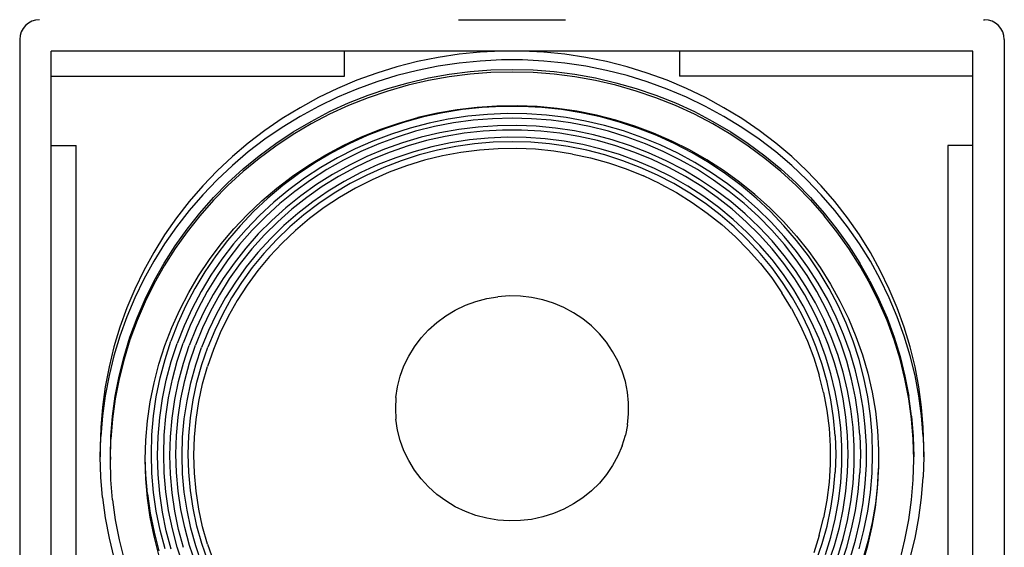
# Model space of a CAD drawing. Extents: x -12 to 2974, y -397 to 1816.
# Tile 2 of 4: x -12 to 458, y 679 to 931. Entities that reach past the tile are written whole.
import ezdxf

# ---------------------------------------------------------------- set-up
doc = ezdxf.new("R2010")
doc.units = 0
doc.layers.add('KF_SWI_115E_FRONT', color=7, linetype='CONTINUOUS')

# ---------------------------------------------------------------- blocks, each defined once
blk = doc.blocks.new('K_F_SWI_115E_FRONT')
at = {"layer": 'KF_SWI_115E_FRONT'}
for p, q in [((-25.5, 0), (-18.5, 0)), ((-18.5, 0), (18.5, 0)), ((18.5, 0), (25.5, 0)), ((225, 0), (225.5, 0)), ((-235, -9.5), (-235, -494.5)), ((235, -9.5), (235, -494.5)), ((220, -15), (-220, -15)), ((-220, -489), (-220, -15)), ((-80, -27), (-80, -15)), ((-35.23, -18.03), (-45.12, -20.01)), ((-25.23, -16.51), (-35.23, -18.03)), ((-15.15, -15.5), (-25.23, -16.51)), ((-5.06, -15), (-15.15, -15.5)), ((5.06, -15), (-5.06, -15)), ((15.18, -15.5), (5.06, -15)), ((25.23, -16.51), (15.18, -15.5)), ((35.26, -18.03), (25.23, -16.51)), ((45.15, -20.01), (35.26, -18.03)), ((80, -15), (80, -27)), ((220, -489), (220, -15)), ((-54.93, -22.5), (-64.57, -25.46)), ((-45.12, -20.01), (-54.93, -22.5)), ((-35.23, -22.22), (-45.12, -24.2)), ((-25.23, -20.7), (-35.23, -22.22)), ((-15.15, -19.73), (-25.23, -20.7)), ((-5.06, -19.22), (-15.15, -19.73)), ((5.06, -19.22), (-5.06, -19.22)), ((15.18, -19.73), (5.06, -19.22)), ((25.23, -20.7), (15.18, -19.73)), ((35.26, -22.22), (25.23, -20.7)), ((45.15, -24.2), (35.26, -22.22)), ((54.93, -22.5), (45.15, -20.01)), ((64.57, -25.46), (54.93, -22.5)), ((-220, -27), (-80, -27)), ((-64.57, -25.46), (-74.03, -28.93)), ((-54.93, -26.69), (-64.57, -29.65)), ((-45.12, -24.2), (-54.93, -26.69)), ((-49.63, -30.07), (-39.86, -27.8)), ((-39.86, -27.8), (-29.99, -26.03)), ((-29.99, -27.29), (-39.86, -29.06)), ((-29.99, -26.03), (-20.03, -24.77)), ((-20.03, -26.03), (-29.99, -27.29)), ((-20.03, -24.77), (-10.04, -24.01)), ((-10.04, -25.27), (-20.03, -26.03)), ((-10.04, -24.01), (0.02, -23.76)), ((0.02, -25.02), (-10.04, -25.27)), ((0.02, -23.76), (10.04, -24.01)), ((10.04, -25.27), (0.02, -25.02)), ((10.04, -24.01), (20.06, -24.77)), ((20.06, -26.03), (10.04, -25.27)), ((20.06, -24.77), (29.99, -26.03)), ((29.99, -27.29), (20.06, -26.03)), ((29.99, -26.03), (39.89, -27.8)), ((39.89, -29.06), (29.99, -27.29)), ((39.89, -27.8), (49.63, -30.07)), ((54.93, -26.69), (45.15, -24.2)), ((64.57, -29.65), (54.93, -26.69)), ((74.06, -28.93), (64.57, -25.46)), ((220, -27), (80, -27)), ((-83.3, -32.84), (-92.34, -37.19)), ((-74.03, -28.93), (-83.3, -32.84)), ((-64.57, -29.65), (-74.03, -33.12)), ((-68.7, -36.02), (-59.25, -32.81)), ((-59.25, -32.81), (-49.63, -30.07)), ((-49.63, -31.33), (-59.25, -34.07)), ((-39.86, -29.06), (-49.63, -31.33)), ((49.63, -31.33), (39.89, -29.06)), ((49.63, -30.07), (59.28, -32.81)), ((59.28, -34.07), (49.63, -31.33)), ((59.28, -32.81), (68.73, -36.02)), ((74.06, -33.12), (64.57, -29.65)), ((83.33, -32.84), (74.06, -28.93)), ((92.37, -37.19), (83.33, -32.84)), ((-92.34, -37.19), (-101.17, -42.01)), ((-83.3, -37.03), (-92.34, -41.38)), ((-74.03, -33.12), (-83.3, -37.03)), ((-77.97, -39.74), (-68.7, -36.02)), ((-68.7, -37.28), (-77.97, -41.01)), ((-59.25, -34.07), (-68.7, -37.28)), ((68.73, -37.28), (59.28, -34.07)), ((68.73, -36.02), (78, -39.74)), ((78, -41.01), (68.73, -37.28)), ((83.33, -37.03), (74.06, -33.12)), ((92.37, -41.38), (83.33, -37.03)), ((101.17, -42.01), (92.37, -37.19)), ((-101.17, -42.01), (-109.71, -47.24)), ((-92.34, -41.38), (-101.17, -46.2)), ((-87.05, -43.91), (-77.97, -39.74)), ((-77.97, -41.01), (-87.05, -45.17)), ((-16.69, -41.89), (-26.21, -42.99)), ((-14.2, -41.95), (-23.63, -42.96)), ((-7.17, -41.26), (-16.69, -41.89)), ((-4.74, -41.44), (-14.2, -41.95)), ((2.41, -41.13), (-7.17, -41.26)), ((4.74, -41.44), (-4.74, -41.44)), ((11.96, -41.51), (2.41, -41.13)), ((14.23, -41.95), (4.74, -41.44)), ((21.48, -42.39), (11.96, -41.51)), ((23.66, -42.96), (14.23, -41.95)), ((78, -39.74), (87.08, -43.91)), ((87.08, -45.17), (78, -41.01)), ((101.17, -46.2), (92.37, -41.38)), ((109.71, -47.24), (101.17, -42.01)), ((-101.17, -46.2), (-109.71, -51.44)), ((-95.87, -48.54), (-87.05, -43.91)), ((-87.05, -45.17), (-95.87, -49.8)), ((-54.08, -49.36), (-44.9, -46.74)), ((-42.25, -46.46), (-51.36, -48.95)), ((-35.6, -44.63), (-44.9, -46.74)), ((-32.99, -44.44), (-42.25, -46.46)), ((-26.21, -42.99), (-35.6, -44.63)), ((-23.63, -42.96), (-32.99, -44.44)), ((-21.1, -46.11), (-30.4, -47.5)), ((-11.74, -45.23), (-21.1, -46.11)), ((-2.35, -44.85), (-11.74, -45.23)), ((7.08, -44.97), (-2.35, -44.85)), ((16.44, -45.6), (7.08, -44.97)), ((25.8, -46.74), (16.44, -45.6)), ((30.94, -43.75), (21.48, -42.39)), ((33.02, -44.44), (23.66, -42.96)), ((35.04, -48.38), (25.8, -46.74)), ((40.3, -45.64), (30.94, -43.75)), ((42.25, -46.46), (33.02, -44.44)), ((49.54, -48), (40.3, -45.64)), ((51.39, -48.95), (42.25, -46.46)), ((87.08, -43.91), (95.87, -48.54)), ((95.87, -49.8), (87.08, -45.17)), ((109.71, -51.44), (101.17, -46.2)), ((-109.71, -47.24), (-117.94, -52.89)), ((-109.71, -51.44), (-117.94, -57.08)), ((-104.41, -53.58), (-95.87, -48.54)), ((-95.87, -49.8), (-104.41, -54.84)), ((-63.09, -52.45), (-54.08, -49.36)), ((-51.36, -48.95), (-60.35, -51.91)), ((-39.61, -49.39), (-48.68, -51.75)), ((-36.99, -51.06), (-46.04, -53.3)), ((-30.4, -47.5), (-39.61, -49.39)), ((-27.85, -49.29), (-36.99, -51.06)), ((-18.61, -48.04), (-27.85, -49.29)), ((-16.15, -51.28), (-25.33, -52.41)), ((-9.32, -47.28), (-18.61, -48.04)), ((-6.92, -50.65), (-16.15, -51.28)), ((0.02, -47.03), (-9.32, -47.28)), ((2.32, -50.52), (-6.92, -50.65)), ((9.35, -47.28), (0.02, -47.03)), ((11.55, -50.9), (2.32, -50.52)), ((18.65, -48.04), (9.35, -47.28)), ((20.76, -51.78), (11.55, -50.9)), ((27.88, -49.29), (18.65, -48.04)), ((37.02, -51.06), (27.88, -49.29)), ((44.18, -50.49), (35.04, -48.38)), ((46.04, -53.3), (37.02, -51.06)), ((53.19, -53.11), (44.18, -50.49)), ((58.65, -50.84), (49.54, -48)), ((60.38, -51.91), (51.39, -48.95)), ((67.57, -54.18), (58.65, -50.84)), ((95.87, -48.54), (104.45, -53.58)), ((104.45, -54.84), (95.87, -49.8)), ((117.97, -52.89), (109.71, -47.24)), ((117.97, -57.08), (109.71, -51.44)), ((-117.94, -52.89), (-125.88, -58.94)), ((-112.7, -59.06), (-104.41, -53.58)), ((-104.41, -54.84), (-112.7, -60.32)), ((-80.52, -60.04), (-71.92, -56.01)), ((-69.14, -55.35), (-77.72, -59.26)), ((-71.92, -56.01), (-63.09, -52.45)), ((-60.35, -51.91), (-69.14, -55.35)), ((-57.6, -54.59), (-66.37, -57.93)), ((-54.89, -56.04), (-63.63, -59.23)), ((-48.68, -51.75), (-57.6, -54.59)), ((-46.04, -53.3), (-54.89, -56.04)), ((-43.39, -56.16), (-52.22, -58.78)), ((-34.41, -54.02), (-43.39, -56.16)), ((-31.85, -55.76), (-40.77, -57.74)), ((-25.33, -52.41), (-34.41, -54.02)), ((-22.81, -54.24), (-31.85, -55.76)), ((-13.73, -53.23), (-22.81, -54.24)), ((-4.55, -52.73), (-13.73, -53.23)), ((-2.25, -56.16), (-11.33, -56.54)), ((4.59, -52.73), (-4.55, -52.73)), ((6.82, -56.29), (-2.25, -56.16)), ((13.73, -53.23), (4.59, -52.73)), ((15.87, -56.92), (6.82, -56.29)), ((22.84, -54.24), (13.73, -53.23)), ((29.9, -53.14), (20.76, -51.78)), ((31.88, -55.76), (22.84, -54.24)), ((38.94, -55.03), (29.9, -53.14)), ((40.8, -57.74), (31.88, -55.76)), ((47.83, -57.39), (38.94, -55.03)), ((54.93, -56.04), (46.04, -53.3)), ((62.05, -56.2), (53.19, -53.11)), ((63.66, -59.23), (54.93, -56.04)), ((69.17, -55.35), (60.38, -51.91)), ((70.69, -59.76), (62.05, -56.2)), ((76.27, -57.96), (67.57, -54.18)), ((77.75, -59.26), (69.17, -55.35)), ((104.45, -53.58), (112.7, -59.06)), ((112.7, -60.32), (104.45, -54.84)), ((125.91, -58.94), (117.97, -52.89)), ((-220, -60.03), (-208, -60.03)), ((-208, -489), (-208, -60.03)), ((-125.88, -58.94), (-133.48, -65.4)), ((-117.94, -57.08), (-125.88, -63.16)), ((-120.65, -64.96), (-112.7, -59.06)), ((-112.7, -60.32), (-120.65, -66.22)), ((-88.91, -64.49), (-80.52, -60.04)), ((-77.72, -59.26), (-86.07, -63.6)), ((-66.37, -57.93), (-74.91, -61.71)), ((-63.63, -59.23), (-72.14, -62.91)), ((-52.22, -58.78), (-60.88, -61.87)), ((-49.57, -60.23), (-58.2, -63.23)), ((-40.77, -57.74), (-49.57, -60.23)), ((-38.19, -60.67), (-46.92, -63.04)), ((-29.33, -58.81), (-38.19, -60.67)), ((-26.84, -60.58), (-35.63, -62.34)), ((-20.35, -57.42), (-29.33, -58.81)), ((-17.92, -59.32), (-26.84, -60.58)), ((-11.33, -56.54), (-20.35, -57.42)), ((-8.97, -58.56), (-17.92, -59.32)), ((0.02, -58.31), (-8.97, -58.56)), ((9, -58.56), (0.02, -58.31)), ((17.95, -59.32), (9, -58.56)), ((24.89, -58.06), (15.87, -56.92)), ((26.84, -60.58), (17.95, -59.32)), ((33.81, -59.66), (24.89, -58.06)), ((35.67, -62.34), (26.84, -60.58)), ((42.6, -61.81), (33.81, -59.66)), ((49.6, -60.23), (40.8, -57.74)), ((56.6, -60.26), (47.83, -57.39)), ((58.2, -63.23), (49.6, -60.23)), ((65.17, -63.57), (56.6, -60.26)), ((72.17, -62.91), (63.66, -59.23)), ((79.13, -63.79), (70.69, -59.76)), ((84.78, -62.22), (76.27, -57.96)), ((86.07, -63.6), (77.75, -59.26)), ((112.7, -59.06), (120.68, -64.96)), ((120.68, -66.22), (112.7, -60.32)), ((125.91, -63.16), (117.97, -57.08)), ((133.51, -65.4), (125.91, -58.94)), ((220, -60.03), (208, -60.03)), ((208, -60.03), (208, -489)), ((-133.48, -65.4), (-140.73, -72.21)), ((-125.88, -63.16), (-133.48, -69.59)), ((-128.31, -71.26), (-120.65, -64.96)), ((-97.01, -69.41), (-88.91, -64.49)), ((-86.07, -63.6), (-94.14, -68.4)), ((-74.91, -61.71), (-83.23, -65.97)), ((-72.14, -62.91), (-80.43, -67.04)), ((-69.36, -65.4), (-77.62, -69.44)), ((-60.88, -61.87), (-69.36, -65.4)), ((-58.2, -63.23), (-66.62, -66.66)), ((-46.92, -63.04), (-55.52, -65.91)), ((-44.33, -64.58), (-52.85, -67.32)), ((-35.63, -62.34), (-44.33, -64.58)), ((-33.18, -65.02), (-41.81, -67.14)), ((-24.41, -63.39), (-33.18, -65.02)), ((-15.59, -62.25), (-24.41, -63.39)), ((-6.67, -61.62), (-15.59, -62.25)), ((2.25, -61.49), (-6.67, -61.62)), ((11.14, -61.87), (2.25, -61.49)), ((20.03, -62.76), (11.14, -61.87)), ((28.83, -64.14), (20.03, -62.76)), ((28.83, -64.14), (37.53, -66.03)), ((44.33, -64.58), (35.67, -62.34)), ((51.27, -64.42), (42.6, -61.81)), ((52.88, -67.32), (44.33, -64.58)), ((59.75, -67.51), (51.27, -64.42)), ((66.65, -66.66), (58.2, -63.23)), ((73.56, -67.35), (65.17, -63.57)), ((80.46, -67.04), (72.17, -62.91)), ((87.33, -68.24), (79.13, -63.79)), ((93, -66.88), (84.78, -62.22)), ((94.17, -68.4), (86.07, -63.6)), ((120.68, -64.96), (128.31, -71.26)), ((133.51, -69.59), (125.91, -63.16)), ((140.76, -72.21), (133.51, -65.4)), ((-133.48, -69.59), (-140.73, -76.4)), ((-120.65, -66.22), (-128.31, -72.53)), ((-104.82, -74.73), (-97.01, -69.41)), ((-94.14, -68.4), (-101.92, -73.63)), ((-83.23, -65.97), (-91.3, -70.63)), ((-80.43, -67.04), (-88.46, -71.61)), ((-77.62, -69.44), (-85.63, -73.88)), ((-66.62, -66.66), (-74.85, -70.57)), ((-63.91, -69.21), (-72.11, -73)), ((-55.52, -65.91), (-63.91, -69.21)), ((-52.85, -67.32), (-61.2, -70.51)), ((-50.32, -69.75), (-58.65, -72.84)), ((-41.81, -67.14), (-50.32, -69.75)), ((37.53, -66.03), (46.1, -68.4)), ((46.1, -68.4), (54.52, -71.23)), ((61.23, -70.51), (52.88, -67.32)), ((68.07, -71.05), (59.75, -67.51)), ((74.88, -70.57), (66.65, -66.66)), ((81.69, -71.61), (73.56, -67.35)), ((88.5, -71.61), (80.46, -67.04)), ((95.24, -73.16), (87.33, -68.24)), ((100.98, -72.02), (93, -66.88)), ((101.96, -73.63), (94.17, -68.4)), ((128.31, -72.53), (120.68, -66.22)), ((140.76, -76.4), (133.51, -69.59)), ((-140.73, -72.21), (-147.6, -79.37)), ((-135.59, -77.91), (-128.31, -71.26)), ((-128.31, -72.53), (-135.59, -79.18)), ((-112.33, -80.44), (-104.82, -74.73)), ((-101.92, -73.63), (-109.43, -79.24)), ((-91.3, -70.63), (-99.06, -75.74)), ((-88.46, -71.61), (-96.22, -76.59)), ((-85.63, -73.88), (-93.38, -78.77)), ((-82.82, -74.89), (-90.54, -79.68)), ((-74.85, -70.57), (-82.82, -74.89)), ((-72.11, -73), (-80.05, -77.22)), ((-69.36, -74.2), (-77.27, -78.29)), ((-61.2, -70.51), (-69.36, -74.2)), ((-58.65, -72.84), (-66.75, -76.4)), ((54.52, -71.23), (62.74, -74.58)), ((69.39, -74.2), (61.23, -70.51)), ((70.75, -78.36), (62.74, -74.58)), ((76.14, -75.05), (68.07, -71.05)), ((77.31, -78.29), (69.39, -74.2)), ((82.85, -74.89), (74.88, -70.57)), ((83.96, -79.52), (76.14, -75.05)), ((89.57, -76.27), (81.69, -71.61)), ((90.58, -79.68), (82.85, -74.89)), ((96.25, -76.59), (88.5, -71.61)), ((102.87, -78.45), (95.24, -73.16)), ((108.64, -77.54), (100.98, -72.02)), ((109.46, -79.24), (101.96, -73.63)), ((128.31, -71.26), (135.59, -77.91)), ((135.59, -79.18), (128.31, -72.53)), ((147.63, -79.37), (140.76, -72.21)), ((-147.6, -79.37), (-154.09, -86.87)), ((-140.73, -76.4), (-147.6, -83.56)), ((-142.49, -84.94), (-135.59, -77.91)), ((-135.59, -79.18), (-142.49, -86.2)), ((-109.43, -79.24), (-116.58, -85.26)), ((-99.06, -75.74), (-106.53, -81.26)), ((-96.22, -76.59), (-103.66, -82.01)), ((-93.38, -78.77), (-100.79, -84.09)), ((-90.54, -79.68), (-97.95, -84.88)), ((-80.05, -77.22), (-87.74, -81.89)), ((-77.27, -78.29), (-84.93, -82.87)), ((-66.75, -76.4), (-74.66, -80.4)), ((70.75, -78.36), (78.54, -82.58)), ((84.93, -82.87), (77.31, -78.29)), ((91.49, -84.38), (83.96, -79.52)), ((97.16, -81.38), (89.57, -76.27)), ((97.98, -84.88), (90.58, -79.68)), ((103.69, -82.01), (96.25, -76.59)), ((110.18, -84.16), (102.87, -78.45)), ((115.98, -83.46), (108.64, -77.54)), ((116.61, -85.26), (109.46, -79.24)), ((135.59, -77.91), (142.52, -84.94)), ((135.59, -79.18), (142.52, -86.2)), ((147.63, -83.56), (140.76, -76.4)), ((154.12, -86.87), (147.63, -79.37)), ((-147.6, -83.56), (-154.09, -91.06)), ((-119.48, -86.55), (-112.33, -80.44)), ((-106.53, -81.26), (-113.68, -87.18)), ((-103.66, -82.01), (-110.78, -87.81)), ((-100.79, -84.09), (-107.91, -89.77)), ((-87.74, -81.89), (-95.12, -86.99)), ((-84.93, -82.87), (-92.28, -87.81)), ((-74.66, -80.4), (-82.29, -84.85)), ((78.54, -82.58), (86.01, -87.25)), ((92.31, -87.81), (84.93, -82.87)), ((98.71, -89.67), (91.49, -84.38)), ((104.41, -86.87), (97.16, -81.38)), ((110.81, -87.81), (103.69, -82.01)), ((117.15, -90.27), (110.18, -84.16)), ((122.95, -89.73), (115.98, -83.46)), ((154.12, -91.06), (147.63, -83.56)), ((-154.09, -86.87), (-160.18, -94.69)), ((-149.02, -92.32), (-142.49, -84.94)), ((-142.49, -86.2), (-149.02, -93.58)), ((-126.29, -93.05), (-119.48, -86.55)), ((-116.58, -85.26), (-123.39, -91.63)), ((-113.68, -87.18), (-120.46, -93.46)), ((-110.78, -87.81), (-117.56, -93.99)), ((-97.95, -84.88), (-105.04, -90.46)), ((-95.12, -86.99), (-102.18, -92.48)), ((-92.28, -87.81), (-99.34, -93.2)), ((-82.29, -84.85), (-89.63, -89.7)), ((86.01, -87.25), (93.22, -92.32)), ((99.37, -93.2), (92.31, -87.81)), ((105.08, -90.46), (97.98, -84.88)), ((111.35, -92.76), (104.41, -86.87)), ((117.59, -93.99), (110.81, -87.81)), ((123.39, -91.63), (116.61, -85.26)), ((142.52, -84.94), (149.02, -92.32)), ((142.52, -86.2), (149.02, -93.58)), ((160.18, -94.69), (154.12, -86.87)), ((-154.09, -91.06), (-160.18, -98.88)), ((-155.13, -99.98), (-149.02, -92.32)), ((-149.02, -93.58), (-155.13, -101.24)), ((-132.72, -99.85), (-126.29, -93.05)), ((-123.39, -91.63), (-129.79, -98.37)), ((-120.46, -93.46), (-126.89, -100.11)), ((-117.56, -93.99), (-123.99, -100.55)), ((-107.91, -89.77), (-114.69, -95.85)), ((-105.04, -90.46), (-111.79, -96.45)), ((-102.18, -92.48), (-108.92, -98.34)), ((-99.34, -93.2), (-106.05, -98.97)), ((-89.63, -89.7), (-96.69, -95)), ((93.22, -92.32), (100.1, -97.77)), ((105.61, -95.35), (98.71, -89.67)), ((106.08, -98.97), (99.37, -93.2)), ((111.82, -96.45), (105.08, -90.46)), ((117.94, -99.03), (111.35, -92.76)), ((123.74, -96.73), (117.15, -90.27)), ((123.99, -100.55), (117.59, -93.99)), ((129.57, -96.42), (122.95, -89.73)), ((129.82, -98.37), (123.39, -91.63)), ((149.02, -92.32), (155.13, -99.98)), ((155.13, -101.24), (149.02, -93.58)), ((160.18, -98.88), (154.12, -91.06)), ((-160.18, -94.69), (-165.82, -102.78)), ((-129.79, -98.37), (-135.84, -105.43)), ((-114.69, -95.85), (-121.09, -102.31)), ((-111.79, -96.45), (-118.19, -102.78)), ((-108.92, -98.34), (-115.29, -104.58)), ((-96.69, -95), (-103.37, -100.67)), ((106.62, -103.64), (100.1, -97.77)), ((112.17, -101.43), (105.61, -95.35)), ((118.22, -102.78), (111.82, -96.45)), ((129.98, -103.54), (123.74, -96.73)), ((129.57, -96.42), (135.81, -103.38)), ((135.84, -105.43), (129.82, -98.37)), ((165.85, -102.78), (160.18, -94.69)), ((-165.82, -102.78), (-171.02, -111.14)), ((-160.18, -98.88), (-165.82, -106.98)), ((-160.81, -107.99), (-155.13, -99.98)), ((-155.13, -101.24), (-160.81, -109.25)), ((-138.77, -107.01), (-132.72, -99.85)), ((-126.89, -100.11), (-132.91, -107.07)), ((-123.99, -100.55), (-130.01, -107.42)), ((-121.09, -102.31), (-127.08, -109.09)), ((-118.19, -102.78), (-124.18, -109.47)), ((-106.05, -98.97), (-112.42, -105.09)), ((-103.37, -100.67), (-109.74, -106.69)), ((112.45, -105.09), (106.08, -98.97)), ((118.38, -107.83), (112.17, -101.43)), ((124.15, -105.65), (117.94, -99.03)), ((124.21, -109.47), (118.22, -102.78)), ((130.01, -107.42), (123.99, -100.55)), ((135.81, -103.38), (141.64, -110.7)), ((155.13, -99.98), (160.84, -107.99)), ((160.84, -109.25), (155.13, -101.24)), ((165.85, -106.98), (160.18, -98.88)), ((171.05, -111.14), (165.85, -102.78)), ((-165.82, -106.98), (-171.02, -115.33)), ((-166.04, -116.24), (-160.81, -107.99)), ((-144.38, -114.48), (-138.77, -107.01)), ((-135.84, -105.43), (-141.45, -112.81)), ((-132.91, -107.07), (-138.52, -114.35)), ((-130.01, -107.42), (-135.62, -114.61)), ((-115.29, -104.58), (-121.28, -111.17)), ((-112.42, -105.09), (-118.41, -111.58)), ((-109.74, -106.69), (-115.73, -113.09)), ((106.62, -103.64), (112.8, -109.84)), ((118.41, -111.58), (112.45, -105.09)), ((124.15, -114.57), (118.38, -107.83)), ((129.95, -112.59), (124.15, -105.65)), ((135.78, -110.67), (129.98, -103.54)), ((135.62, -114.61), (130.01, -107.42)), ((141.48, -112.81), (135.84, -105.43)), ((160.84, -107.99), (166.07, -116.24)), ((171.05, -115.33), (165.85, -106.98)), ((-171.02, -111.14), (-175.78, -119.77)), ((-160.81, -109.25), (-166.04, -117.5)), ((-127.08, -109.09), (-132.69, -116.18)), ((-124.18, -109.47), (-129.79, -116.47)), ((-121.28, -111.17), (-126.89, -118.07)), ((-118.41, -111.58), (-123.99, -118.39)), ((112.8, -109.84), (118.57, -116.4)), ((123.99, -118.39), (118.41, -111.58)), ((129.79, -116.47), (124.21, -109.47)), ((135.37, -119.84), (129.95, -112.59)), ((141.2, -118.1), (135.78, -110.67)), ((141.64, -110.7), (147.06, -118.33)), ((166.07, -117.5), (160.84, -109.25)), ((175.81, -119.77), (171.05, -111.14)), ((-171.02, -115.33), (-175.78, -123.97)), ((-170.83, -124.76), (-166.04, -116.24)), ((-149.59, -122.23), (-144.38, -114.48)), ((-141.45, -112.81), (-146.65, -120.47)), ((-138.52, -114.35), (-143.72, -121.92)), ((-135.62, -114.61), (-140.79, -122.08)), ((-132.69, -116.18), (-137.86, -123.56)), ((-129.79, -116.47), (-134.96, -123.75)), ((-115.73, -113.09), (-121.28, -119.81)), ((118.57, -116.4), (123.96, -123.27)), ((129.54, -121.63), (124.15, -114.57)), ((134.96, -123.75), (129.79, -116.47)), ((140.82, -122.08), (135.62, -114.61)), ((146.65, -120.47), (141.48, -112.81)), ((170.86, -124.76), (166.07, -116.24)), ((175.81, -123.97), (171.05, -115.33)), ((-175.78, -119.77), (-180.07, -128.6)), ((-166.04, -117.5), (-170.83, -125.99)), ((-146.65, -120.47), (-151.38, -128.38)), ((-143.72, -121.92), (-148.45, -129.74)), ((-140.79, -122.08), (-145.52, -129.83)), ((-126.89, -118.07), (-132.03, -125.26)), ((-123.99, -118.39), (-129.13, -125.48)), ((-121.28, -119.81), (-126.45, -126.84)), ((129.16, -125.48), (123.99, -118.39)), ((134.49, -128.98), (129.54, -121.63)), ((140.32, -127.34), (135.37, -119.84)), ((145.55, -129.83), (140.82, -122.08)), ((146.15, -125.79), (141.2, -118.1)), ((151.41, -128.38), (146.65, -120.47)), ((147.06, -118.33), (152.01, -126.21)), ((170.86, -125.99), (166.07, -117.5)), ((180.1, -128.6), (175.81, -119.77)), ((-175.78, -123.97), (-180.07, -132.79)), ((-175.15, -133.49), (-170.83, -124.76)), ((-170.83, -125.99), (-175.15, -134.75)), ((-154.31, -130.24), (-149.59, -122.23)), ((-137.86, -123.56), (-142.59, -131.22)), ((-134.96, -123.75), (-139.69, -131.31)), ((-132.03, -125.26), (-136.76, -132.73)), ((-129.13, -125.48), (-133.86, -132.86)), ((-126.45, -126.84), (-131.18, -134.12)), ((123.96, -123.27), (128.87, -130.43)), ((133.89, -132.86), (129.16, -125.48)), ((139.72, -131.31), (134.96, -123.75)), ((150.69, -133.77), (146.15, -125.79)), ((152.01, -126.21), (156.55, -134.34)), ((170.86, -124.76), (175.18, -133.49)), ((175.18, -134.75), (170.86, -125.99)), ((180.1, -132.79), (175.81, -123.97)), ((-180.07, -128.6), (-183.88, -137.65)), ((-158.6, -138.5), (-154.31, -130.24)), ((-151.38, -128.38), (-155.67, -136.55)), ((-148.45, -129.74), (-152.74, -137.84)), ((-145.52, -129.83), (-149.8, -137.84)), ((-142.59, -131.22), (-146.87, -139.13)), ((-139.69, -131.31), (-143.94, -139.13)), ((133.38, -137.87), (128.87, -130.43)), ((138.99, -136.58), (134.49, -128.98)), ((143.97, -139.13), (139.72, -131.31)), ((144.82, -135.13), (140.32, -127.34)), ((149.84, -137.84), (145.55, -129.83)), ((155.7, -136.55), (151.41, -128.38)), ((183.91, -137.65), (180.1, -128.6)), ((-180.07, -132.79), (-183.88, -141.84)), ((-178.99, -142.44), (-175.15, -133.49)), ((-175.15, -134.75), (-178.99, -143.7)), ((-136.76, -132.73), (-141.04, -140.45)), ((-133.86, -132.86), (-138.11, -140.51)), ((-131.18, -134.12), (-135.43, -141.68)), ((-22.24, -136.35), (-17.19, -134.5)), ((-17.19, -134.5), (-11.99, -133.14)), ((-11.99, -133.14), (-6.7, -132.26)), ((-1.34, -131.88), (-6.7, -132.26)), ((4.05, -132.01), (-1.34, -131.88)), ((9.38, -132.64), (4.05, -132.01)), ((14.64, -133.77), (9.38, -132.64)), ((19.78, -135.35), (14.64, -133.77)), ((24.7, -137.43), (19.78, -135.35)), ((138.14, -140.51), (133.89, -132.86)), ((148.86, -143.16), (144.82, -135.13)), ((154.72, -141.97), (150.69, -133.77)), ((156.55, -134.34), (160.58, -142.69)), ((175.18, -133.49), (179.03, -142.44)), ((179.03, -143.7), (175.18, -134.75)), ((183.91, -141.84), (180.1, -132.79)), ((-183.88, -137.65), (-187.22, -146.85)), ((-162.41, -146.95), (-158.6, -138.5)), ((-155.67, -136.55), (-159.48, -144.93)), ((-152.74, -137.84), (-156.55, -146.13)), ((-149.8, -137.84), (-153.62, -146.03)), ((-146.87, -139.13), (-150.69, -147.26)), ((-143.94, -139.13), (-147.76, -147.17)), ((-141.04, -140.45), (-144.82, -148.4)), ((-138.11, -140.51), (-141.93, -148.37)), ((-31.63, -141.37), (-27.06, -138.66)), ((-27.06, -138.66), (-22.24, -136.35)), ((29.39, -139.95), (24.7, -137.43)), ((33.84, -142.91), (29.39, -139.95)), ((133.38, -137.87), (137.42, -145.53)), ((141.96, -148.37), (138.14, -140.51)), ((143.03, -144.43), (138.99, -136.58)), ((147.79, -147.17), (143.97, -139.13)), ((153.65, -146.03), (149.84, -137.84)), ((159.51, -144.93), (155.7, -136.55)), ((187.22, -146.85), (183.91, -137.65)), ((-183.88, -141.84), (-187.22, -151.07)), ((-182.37, -151.55), (-178.99, -142.44)), ((-178.99, -143.7), (-182.37, -152.81)), ((-159.48, -144.93), (-162.79, -153.51)), ((-135.43, -141.68), (-139.25, -149.47)), ((-39.86, -148.08), (-35.92, -144.52)), ((-35.92, -144.52), (-31.63, -141.37)), ((37.94, -146.25), (33.84, -142.91)), ((137.42, -145.53), (140.98, -153.44)), ((146.59, -152.46), (143.03, -144.43)), ((152.42, -151.39), (148.86, -143.16)), ((158.28, -150.35), (154.72, -141.97)), ((162.82, -153.51), (159.51, -144.93)), ((160.58, -142.69), (164.15, -151.27)), ((179.03, -142.44), (182.37, -151.55)), ((182.37, -152.81), (179.03, -143.7)), ((187.22, -151.07), (183.91, -141.84)), ((-187.22, -146.85), (-190.03, -156.25)), ((-165.72, -155.58), (-162.41, -146.95)), ((-156.55, -146.13), (-159.86, -154.61)), ((-153.62, -146.03), (-156.93, -154.45)), ((-150.69, -147.26), (-154.03, -155.58)), ((-147.76, -147.17), (-151.1, -155.43)), ((-144.82, -148.4), (-148.17, -156.56)), ((-141.93, -148.37), (-145.23, -156.43)), ((-139.25, -149.47), (-142.56, -157.44)), ((-43.42, -151.96), (-39.86, -148.08)), ((41.72, -149.98), (37.94, -146.25)), ((45.09, -154.01), (41.72, -149.98)), ((145.27, -156.43), (141.96, -148.37)), ((151.1, -155.43), (147.79, -147.17)), ((156.96, -154.45), (153.65, -146.03)), ((161.37, -158.93), (158.28, -150.35)), ((190.06, -156.25), (187.22, -146.85)), ((-187.22, -151.07), (-190.03, -160.44)), ((-185.2, -160.85), (-182.37, -151.55)), ((-182.37, -152.81), (-185.2, -162.11)), ((-165.63, -162.23), (-162.79, -153.51)), ((-162.7, -163.28), (-159.86, -154.61)), ((-159.77, -163.02), (-156.93, -154.45)), ((-46.57, -156.15), (-43.42, -151.96)), ((48.02, -158.36), (45.09, -154.01)), ((140.98, -153.44), (144.07, -161.51)), ((149.65, -160.69), (146.59, -152.46)), ((155.51, -159.81), (152.42, -151.39)), ((159.8, -163.02), (156.96, -154.45)), ((165.66, -162.23), (162.82, -153.51)), ((164.15, -151.27), (167.24, -160)), ((182.37, -151.55), (185.24, -160.85)), ((185.24, -162.11), (182.37, -152.81)), ((190.06, -160.44), (187.22, -151.07)), ((-190.03, -156.25), (-192.36, -165.73)), ((-168.56, -164.41), (-165.72, -155.58)), ((-156.83, -164.06), (-154.03, -155.58)), ((-153.93, -163.81), (-151.1, -155.43)), ((-151, -164.88), (-148.17, -156.56)), ((-148.07, -164.66), (-145.23, -156.43)), ((-142.56, -157.44), (-145.39, -165.61)), ((-49.31, -160.63), (-46.57, -156.15)), ((50.51, -162.96), (48.02, -158.36)), ((148.1, -164.66), (145.27, -156.43)), ((153.93, -163.81), (151.1, -155.43)), ((163.96, -167.66), (161.37, -158.93)), ((192.39, -165.73), (190.06, -156.25)), ((-190.03, -160.44), (-192.36, -169.92)), ((-187.54, -170.24), (-185.2, -160.85)), ((-185.2, -162.11), (-187.54, -171.5)), ((-170.89, -173.36), (-168.56, -164.41)), ((-167.96, -171.09), (-165.63, -162.23)), ((-165.03, -172.07), (-162.7, -163.28)), ((-162.1, -171.72), (-159.77, -163.02)), ((-159.17, -172.7), (-156.83, -164.06)), ((-156.24, -172.35), (-153.93, -163.81)), ((-51.59, -165.33), (-49.31, -160.63)), ((52.56, -167.78), (50.51, -162.96)), ((144.07, -161.51), (146.65, -169.74)), ((152.23, -169.11), (149.65, -160.69)), ((156.27, -172.35), (153.93, -163.81)), ((158.1, -168.35), (155.51, -159.81)), ((162.13, -171.72), (159.8, -163.02)), ((167.99, -171.09), (165.66, -162.23)), ((167.24, -160), (169.82, -168.86)), ((185.24, -160.85), (187.57, -170.24)), ((187.57, -171.5), (185.24, -162.11)), ((192.39, -169.92), (190.06, -160.44)), ((-192.36, -165.73), (-194.19, -175.35)), ((-153.34, -173.33), (-151, -164.88)), ((-150.4, -173.05), (-148.07, -164.66)), ((-147.72, -173.9), (-145.39, -165.61)), ((-53.38, -170.24), (-51.59, -165.33)), ((54.11, -172.73), (52.56, -167.78)), ((150.4, -173.05), (148.1, -164.66)), ((154.31, -177.62), (152.23, -169.11)), ((160.18, -177.05), (158.1, -168.35)), ((166.04, -176.52), (163.96, -167.66)), ((169.82, -168.86), (171.9, -177.87)), ((194.19, -175.35), (192.39, -165.73)), ((-192.36, -169.92), (-194.19, -179.54)), ((-189.36, -179.76), (-187.54, -170.24)), ((-187.54, -171.5), (-189.36, -181.02)), ((-172.72, -182.41), (-170.89, -173.36)), ((-169.79, -180.08), (-167.96, -171.09)), ((-166.86, -180.96), (-165.03, -172.07)), ((-163.93, -180.55), (-162.1, -171.72)), ((-160.99, -181.43), (-159.17, -172.7)), ((-158.06, -181.02), (-156.24, -172.35)), ((-155.13, -181.94), (-153.34, -173.33)), ((-152.2, -181.53), (-150.4, -173.05)), ((-149.55, -182.31), (-147.72, -173.9)), ((-54.64, -175.28), (-53.38, -170.24)), ((55.15, -177.84), (54.11, -172.73)), ((148.73, -178.09), (146.65, -169.74)), ((152.23, -181.53), (150.4, -173.05)), ((158.1, -181.02), (156.27, -172.35)), ((163.96, -180.55), (162.13, -171.72)), ((169.82, -180.08), (167.99, -171.09)), ((187.57, -170.24), (189.4, -179.76)), ((189.4, -181.02), (187.57, -171.5)), ((194.19, -179.54), (192.39, -169.92)), ((-194.19, -175.35), (-195.48, -185.02)), ((-55.43, -180.42), (-54.64, -175.28)), ((55.65, -183.01), (55.15, -177.84)), ((148.73, -178.09), (150.28, -186.57)), ((155.89, -186.25), (154.31, -177.62)), ((161.72, -185.84), (160.18, -177.05)), ((167.58, -185.44), (166.04, -176.52)), ((171.9, -177.87), (173.45, -186.98)), ((195.48, -185.02), (194.19, -175.35)), ((-194.19, -179.54), (-195.48, -189.22)), ((-190.69, -189.37), (-189.36, -179.76)), ((-189.36, -181.02), (-190.69, -190.64)), ((-174.01, -191.55), (-172.72, -182.41)), ((-171.08, -189.15), (-169.79, -180.08)), ((-168.15, -189.94), (-166.86, -180.96)), ((-165.22, -189.47), (-163.93, -180.55)), ((-162.29, -190.26), (-160.99, -181.43)), ((-159.39, -189.78), (-158.06, -181.02)), ((-156.46, -190.57), (-155.13, -181.94)), ((-153.53, -190.1), (-152.2, -181.53)), ((-150.84, -190.83), (-149.55, -182.31)), ((-55.43, -180.42), (-55.68, -185.59)), ((55.65, -188.21), (55.65, -183.01)), ((153.52, -190.1), (152.23, -181.53)), ((159.39, -189.78), (158.1, -181.02)), ((165.25, -189.47), (163.96, -180.55)), ((171.11, -189.15), (169.82, -180.08)), ((190.72, -189.37), (189.4, -179.76)), ((190.72, -190.64), (189.4, -181.02)), ((195.48, -189.22), (194.19, -179.54)), ((-195.48, -185.02), (-196.27, -194.77)), ((-55.68, -185.59), (-55.43, -190.79)), ((150.28, -186.57), (151.32, -195.11)), ((156.93, -194.95), (155.89, -186.25)), ((162.79, -194.7), (161.72, -185.84)), ((168.62, -194.48), (167.58, -185.44)), ((173.45, -186.98), (174.49, -196.15)), ((196.27, -194.77), (195.48, -185.02)), ((-195.48, -189.22), (-196.27, -198.96)), ((-191.48, -199.02), (-190.69, -189.37)), ((-190.69, -190.64), (-191.48, -200.28)), ((-174.8, -200.76), (-174.01, -191.55)), ((-171.87, -198.26), (-171.08, -189.15)), ((-168.94, -198.99), (-168.15, -189.94)), ((-166.01, -198.42), (-165.22, -189.47)), ((-163.07, -199.15), (-162.29, -190.26)), ((-160.14, -198.58), (-159.39, -189.78)), ((-157.21, -199.3), (-156.46, -190.57)), ((-154.31, -198.74), (-153.53, -190.1)), ((-151.63, -199.4), (-150.84, -190.83)), ((-54.64, -195.93), (-55.43, -190.79)), ((55.15, -193.38), (55.65, -188.21)), ((154.31, -198.74), (153.52, -190.1)), ((160.18, -198.58), (159.39, -189.78)), ((166.04, -198.42), (165.25, -189.47)), ((171.9, -198.26), (171.11, -189.15)), ((190.72, -189.37), (191.51, -199.02)), ((191.51, -200.28), (190.72, -190.64)), ((196.27, -198.96), (195.48, -189.22)), ((-196.27, -194.77), (-196.52, -204.51)), ((-53.38, -200.98), (-54.64, -195.93)), ((55.15, -193.38), (54.11, -198.45)), ((151.32, -195.11), (151.85, -203.72)), ((157.43, -203.69), (156.93, -194.95)), ((163.3, -203.59), (162.79, -194.7)), ((169.16, -203.53), (168.62, -194.48)), ((174.49, -196.15), (175.02, -205.35)), ((196.55, -204.51), (196.27, -194.77)), ((-196.52, -208.7), (-196.27, -198.96)), ((-191.73, -208.7), (-191.48, -199.02)), ((-191.73, -209.96), (-191.48, -200.28)), ((-175.05, -209.96), (-174.8, -200.76)), ((-172.12, -207.4), (-171.87, -198.26)), ((-169.19, -208.07), (-168.94, -198.99)), ((-166.26, -207.4), (-166.01, -198.42)), ((-163.36, -208.07), (-163.07, -199.15)), ((-160.43, -207.4), (-160.14, -198.58)), ((-157.5, -208.07), (-157.21, -199.3)), ((-154.57, -207.4), (-154.31, -198.74)), ((-151.89, -208), (-151.63, -199.4)), ((-51.59, -205.86), (-53.38, -200.98)), ((52.56, -203.43), (54.11, -198.45)), ((154.31, -198.74), (154.6, -207.4)), ((160.43, -207.4), (160.18, -198.58)), ((166.04, -198.42), (166.29, -207.4)), ((172.15, -207.4), (171.9, -198.26)), ((191.51, -199.02), (191.76, -208.7)), ((191.76, -209.96), (191.51, -200.28)), ((196.27, -198.96), (196.55, -208.7)), ((-196.52, -204.51), (-196.52, -208.7)), ((-49.31, -210.56), (-51.59, -205.86)), ((52.56, -203.43), (50.51, -208.25)), ((151.85, -203.72), (151.85, -212.32)), ((157.43, -212.45), (157.43, -203.69)), ((163.3, -212.51), (163.3, -203.59)), ((169.16, -212.61), (169.16, -203.53)), ((175.02, -205.35), (175.02, -214.59)), ((196.55, -208.7), (196.55, -204.51)), ((-196.27, -218.47), (-196.52, -208.7)), ((-191.73, -208.7), (-191.73, -209.96)), ((-191.48, -219.64), (-191.73, -209.96)), ((-174.8, -217.27), (-175.05, -209.01)), ((-174.8, -219.19), (-175.05, -209.96)), ((-171.87, -216.58), (-172.12, -207.4)), ((-168.94, -217.14), (-169.19, -208.07)), ((-166.01, -216.42), (-166.26, -207.4)), ((-163.07, -216.99), (-163.36, -208.07)), ((-160.14, -216.26), (-160.43, -207.4)), ((-157.21, -216.83), (-157.5, -208.07)), ((-154.31, -216.07), (-154.57, -207.4)), ((-151.63, -216.61), (-151.89, -208)), ((-46.57, -215.03), (-49.31, -210.56)), ((50.51, -208.25), (48.02, -212.83)), ((154.6, -207.4), (154.31, -216.07)), ((160.18, -216.26), (160.43, -207.4)), ((166.29, -207.4), (166.04, -216.42)), ((171.9, -216.58), (172.15, -207.4)), ((191.51, -219.64), (191.76, -209.96)), ((191.76, -209.96), (191.76, -208.7)), ((196.55, -208.7), (196.27, -218.47)), ((-153.53, -224.74), (-154.31, -216.07)), ((-43.42, -219.26), (-46.57, -215.03)), ((48.02, -212.83), (45.09, -217.18)), ((151.85, -212.32), (151.32, -220.9)), ((153.52, -224.74), (154.31, -216.07)), ((156.93, -221.18), (157.43, -212.45)), ((162.79, -221.43), (163.3, -212.51)), ((168.62, -221.65), (169.16, -212.61)), ((175.02, -212.67), (174.49, -221.87)), ((174.49, -223.8), (175.02, -214.59)), ((-195.48, -228.21), (-196.27, -218.47)), ((-190.69, -229.31), (-191.48, -219.64)), ((-174.01, -226.47), (-174.8, -217.27)), ((-174.01, -228.4), (-174.8, -219.19)), ((-171.08, -225.69), (-171.87, -216.58)), ((-168.15, -226.19), (-168.94, -217.14)), ((-165.22, -225.37), (-166.01, -216.42)), ((-162.29, -225.88), (-163.07, -216.99)), ((-159.39, -225.06), (-160.14, -216.26)), ((-156.46, -225.53), (-157.21, -216.83)), ((-150.84, -225.18), (-151.63, -216.61)), ((-39.86, -223.14), (-43.42, -219.26)), ((45.09, -217.18), (41.72, -221.24)), ((151.32, -220.9), (150.28, -229.44)), ((159.39, -225.06), (160.18, -216.26)), ((165.25, -225.37), (166.04, -216.42)), ((171.11, -225.69), (171.9, -216.58)), ((190.72, -229.31), (191.51, -219.64)), ((195.48, -228.21), (196.27, -218.47)), ((-163.93, -234.29), (-165.22, -225.37)), ((-158.06, -233.82), (-159.39, -225.06)), ((-155.13, -234.2), (-156.46, -225.53)), ((-152.2, -233.32), (-153.53, -224.74)), ((-149.55, -233.7), (-150.84, -225.18)), ((-35.92, -226.67), (-39.86, -223.14)), ((37.94, -224.93), (33.84, -228.3)), ((41.72, -221.24), (37.94, -224.93)), ((152.23, -233.32), (153.52, -224.74)), ((155.89, -229.88), (156.93, -221.18)), ((158.1, -233.82), (159.39, -225.06)), ((161.72, -230.29), (162.79, -221.43)), ((163.96, -234.29), (165.25, -225.37)), ((167.58, -230.67), (168.62, -221.65)), ((174.49, -221.87), (173.45, -231.05)), ((173.45, -232.97), (174.49, -223.8)), ((-195.48, -228.21), (-194.19, -237.89)), ((-190.69, -229.31), (-189.36, -238.89)), ((-174.01, -226.47), (-172.72, -235.62)), ((-172.72, -237.54), (-174.01, -228.4)), ((-169.79, -234.73), (-171.08, -225.69)), ((-166.86, -235.18), (-168.15, -226.19)), ((-160.99, -234.7), (-162.29, -225.88)), ((-31.63, -229.82), (-35.92, -226.67)), ((-27.06, -232.56), (-31.63, -229.82)), ((33.84, -228.3), (29.39, -231.23)), ((150.28, -229.44), (148.73, -237.92)), ((154.31, -238.52), (155.89, -229.88)), ((160.18, -239.08), (161.72, -230.29)), ((169.82, -234.73), (171.11, -225.69)), ((189.4, -238.89), (190.72, -229.31)), ((194.19, -237.89), (195.48, -228.21)), ((-167.96, -243.72), (-169.79, -234.73)), ((-162.1, -243.12), (-163.93, -234.29)), ((-159.17, -243.43), (-160.99, -234.7)), ((-156.24, -242.45), (-158.06, -233.82)), ((-153.34, -242.77), (-155.13, -234.2)), ((-150.4, -241.79), (-152.2, -233.32)), ((-147.72, -242.11), (-149.55, -233.7)), ((-22.24, -234.86), (-27.06, -232.56)), ((-17.19, -236.69), (-22.24, -234.86)), ((24.7, -233.76), (19.78, -235.84)), ((29.39, -231.23), (24.7, -233.76)), ((150.4, -241.79), (152.23, -233.32)), ((156.27, -242.45), (158.1, -233.82)), ((162.13, -243.12), (163.96, -234.29)), ((166.04, -239.62), (167.58, -230.67)), ((167.99, -243.72), (169.82, -234.73)), ((173.45, -231.05), (171.9, -240.16)), ((171.9, -242.08), (173.45, -232.97)), ((-194.19, -237.89), (-192.36, -247.5)), ((-189.36, -238.89), (-187.54, -248.42)), ((-172.72, -235.62), (-170.89, -244.66)), ((-170.89, -246.58), (-172.72, -237.54)), ((-165.03, -244.06), (-166.86, -235.18)), ((-11.99, -238.08), (-17.19, -236.69)), ((-6.7, -238.92), (-11.99, -238.08)), ((-1.34, -239.3), (-6.7, -238.92)), ((4.05, -239.18), (-1.34, -239.3)), ((9.38, -238.58), (4.05, -239.18)), ((14.64, -237.44), (9.38, -238.58)), ((19.78, -235.84), (14.64, -237.44)), ((146.65, -246.27), (148.73, -237.92)), ((152.23, -247.03), (154.31, -238.52)), ((158.1, -247.75), (160.18, -239.08)), ((163.96, -248.48), (166.04, -239.62)), ((187.57, -248.42), (189.4, -238.89)), ((192.39, -247.5), (194.19, -237.89)), ((-165.63, -252.61), (-167.96, -243.72)), ((-162.7, -252.86), (-165.03, -244.06)), ((-159.77, -251.82), (-162.1, -243.12)), ((-156.83, -252.07), (-159.17, -243.43)), ((-153.93, -251), (-156.24, -242.45)), ((-151, -251.25), (-153.34, -242.77)), ((-148.07, -250.18), (-150.4, -241.79)), ((-145.39, -250.4), (-147.72, -242.11)), ((148.1, -250.18), (150.4, -241.79)), ((153.93, -251), (156.27, -242.45)), ((159.8, -251.82), (162.13, -243.12)), ((165.66, -252.61), (167.99, -243.72)), ((171.9, -240.16), (169.82, -249.17)), ((169.82, -251.06), (171.9, -242.08)), ((-192.36, -247.5), (-190.03, -256.99)), ((-187.54, -248.42), (-185.2, -257.84)), ((-170.89, -244.66), (-168.56, -253.61)), ((-168.56, -255.54), (-170.89, -246.58)), ((146.65, -246.27), (144.07, -254.5)), ((149.65, -255.41), (152.23, -247.03)), ((155.51, -256.33), (158.1, -247.75)), ((161.37, -257.21), (163.96, -248.48)), ((185.24, -257.84), (187.57, -248.42)), ((190.06, -256.99), (192.39, -247.5)), ((-156.93, -260.39), (-159.77, -251.82)), ((-151.1, -259.41), (-153.93, -251)), ((-148.17, -259.57), (-151, -251.25)), ((-145.23, -258.41), (-148.07, -250.18)), ((-145.39, -250.4), (-142.56, -258.56)), ((145.27, -258.41), (148.1, -250.18)), ((151.1, -259.41), (153.93, -251)), ((156.96, -260.39), (159.8, -251.82)), ((169.82, -249.17), (167.24, -258.06)), ((167.24, -259.95), (169.82, -251.06))]:
    blk.add_line(p, q, dxfattribs=at)
for centre, start, end in [((-225.5, -9.5), 90, 180), ((225.5, -9.5), 0, 90)]:
    blk.add_arc(centre, 9.5, start, end, dxfattribs=at)

msp = doc.modelspace()

# ---------------------------------------------------------------- block references
at = {"layer": 'KF_SWI_115E_FRONT'}
msp.add_blockref('K_F_SWI_115E_FRONT', (223.34, 930.97), dxfattribs=at)

doc.saveas('drawing.dxf')
